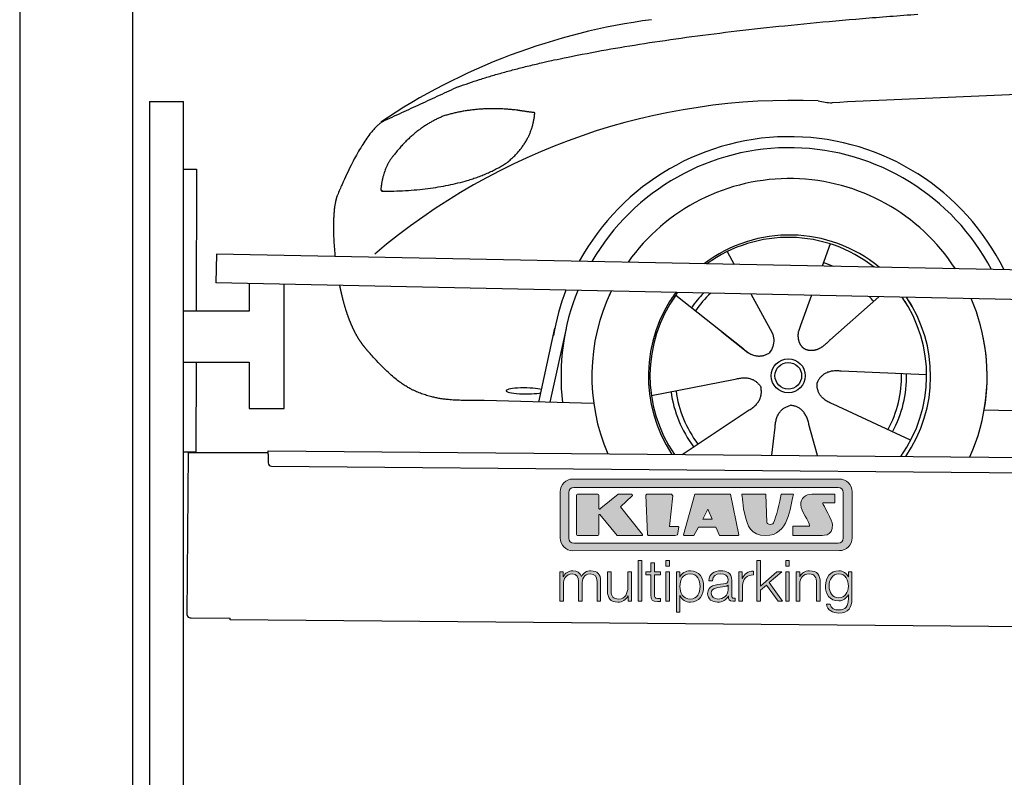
# Model space of a CAD drawing. Header units: millimetres. Extents: x -411 to 6777, y 0 to 6827.
# Tile 2 of 6: x 0 to 1744, y 4116 to 5457. Entities that reach past the tile are written whole.
import ezdxf

# ---------------------------------------------------------------- set-up
doc = ezdxf.new("R2010")
doc.units = ezdxf.units.MM
for name, color, linetype, lineweight in [('car', 10, 'Continuous', 25), ('Gebäude', 7, 'Continuous', 25), ('Logo', 7, 'Continuous', 25), ('Plattform', 7, 'Continuous', 25), ('Ständer hinten', 7, 'Continuous', 25)]:
    doc.layers.add(name, color=color, linetype=linetype, lineweight=lineweight)

# ---------------------------------------------------------------- blocks, each defined once
blk = doc.blocks.new('Car')
at = {"layer": 'car'}
for p, q in [((1206.5, 5057.6), (1219.3, 5035.1)), ((1388.7, 5072.9), (1374.8, 5033.4)), ((1116.2, 4979.5), (1235.8, 4886.6)), ((1248.9, 4982.9), (1287.4, 4914.6)), ((1356.6, 4981.6), (1337.6, 4927.7)), ((1475.7, 4980.2), (1389.6, 4902.7)), ((875.7, 4788.2), (902.9, 4919.1)), ((922.5, 4918.9), (895.2, 4787.9)), ((1337.6, 4927.7), (1333.9, 4917.3)), ((1198.4, 4915.7), (1244.9, 4879.5)), ((1561.7, 4842.7), (1410.4, 4847.7)), ((1074.6, 4801.5), (1223, 4831.8)), ((972.7, 4786.5), (778.4, 4789.9)), ((1534.5, 4726.5), (1396.7, 4789.2)), ((1664.3, 4781.7), (3713.3, 4747)), ((1130, 4697.7), (1246.2, 4776.5)), ((1288.7, 4697.8), (1294.4, 4747.4)), ((1370, 4697.8), (1354.2, 4752.5))]:
    blk.add_line(p, q, dxfattribs=at)
for radius in [30.1, 23.6]:
    blk.add_circle((1316.8, 4838.7), radius, dxfattribs=at)
for centre, radius, start, end in [((1225.8, 4355.6), 1122.3, 98.0395, 124.4377), ((1330.4, 4185.2), 1141.2, 88.2487, 130.916), ((1391.7, 5440.2), 117.4, 256.9855, 269.1884), ((1318.9, 4837.9), 424.2, 26.9197, 151.8432), ((1318.9, 4837.9), 404.6, 28.3768, 150.3862), ((1318.9, 4837.9), 350, 33.4585, 145.3045), ((1318.9, 4837.9), 250, 51.0494, 127.7135), ((1316.8, 4838.7), 245, 52.2371, 126.5259), ((1316.8, 4838.7), 209.6, 68.0621, 73.3995), ((1318.9, 4837.9), 424.2, 159.4632, 170.7471), ((1318.9, 4837.9), 404.6, 158.4572, 187.1619), ((1318.9, 4837.9), 350, 155.0104, 203.6179), ((1318.9, 4837.9), 350, 155.0104, 157.8717), ((1318.9, 4837.9), 250, 144.1237, 214.1037), ((1316.8, 4838.7), 245, 144.9266, 215.1376), ((1318.9, 4837.9), 250, 144.1237, 148.496), ((1316.8, 4838.7), 245, 143.5289, 148.0172), ((1316.8, 4838.7), 209.6, 136.2024, 145.3995), ((1316.8, 4838.7), 200.6, 133.7482, 145.5463), ((1316.8, 4838.7), 200.6, 41.6402, 44.9032), ((1316.8, 4838.7), 245, 30.7457, 35.1225), ((1316.8, 4838.7), 245, 324.9119, 35.1225), ((1318.9, 4837.9), 250, 30.267, 34.5277), ((1318.9, 4837.9), 250, 325.9458, 34.5277), ((1318.9, 4837.9), 350, 350.7505, 23.641), ((1318.9, 4837.9), 350, 336.4317, 11.924), ((1316.8, 4838.7), 200.6, 332.1152, 1.5463), ((1316.8, 4838.7), 209.6, 332.262, 1.3995), ((1316.8, 4838.7), 209.6, 188.262, 217.3995), ((1316.8, 4838.7), 200.6, 188.1152, 217.5463)]:
    blk.add_arc(centre, radius, start, end, dxfattribs=at)
blk.add_ellipse((851, 4807.6), major_axis=(33.6, 0), ratio=0.157274, start_param=0.513473, end_param=5.704241, dxfattribs=at)
for points, degree in [([(727.7, 5345), (963.5, 5433.8), (1540.1, 5481)], 2), ([(4698.7, 5437), (3822.1, 5457.3), (1390, 5322.9)], 2), ([(727.7, 5345), (594, 5281.9)], 1), ([(831, 5304.7), (763.3, 5311.8), (704.1, 5293.8)], 2), ([(863.6, 5300.4), (845.9, 5302.3), (831, 5304.7)], 2), ([(704.1, 5293.8), (652, 5272.6), (614.4, 5222.3)], 2), ([(814.7, 5211.1), (860.4, 5248.5), (863.6, 5300.4)], 2), ([(594, 5281.9), (559.6, 5258.8), (515.5, 5151.3)], 2), ([(614.4, 5222.3), (596.3, 5202.3), (592, 5161)], 2), ([(593.3, 5158.7), (738, 5160.6), (814.7, 5211.1)], 2), ([(592, 5161), (595.3, 5160.8), (593.3, 5158.7)], 2), ([(515.5, 5151.3), (509.2, 5135.4), (507.4, 5106.9), (508.7, 5074.5), (512.4, 5042.7)], 4), ([(1235.8, 4886.6), (1259.3, 4864.9), (1282.5, 4878.4)], 2), ([(1410.4, 4847.7), (1378.6, 4851.4), (1367.8, 4826.8)], 2), ([(1223, 4831.8), (1253.6, 4840.8), (1268.4, 4818.4)], 2), ([(1246.2, 4776.5), (1274.1, 4792.1), (1268.4, 4818.4)], 2), ([(1396.7, 4789.2), (1366.6, 4800), (1367.8, 4826.8)], 2), ([(1294.4, 4747.4), (1295.3, 4779.4), (1321.2, 4786.5)], 2), ([(1354.2, 4752.5), (1347.9, 4783.8), (1321.2, 4786.5)], 2)]:
    blk.add_open_spline(points, degree=degree, dxfattribs=at)
for points, degree, knots in [([(520.7, 4991.4), (521.6, 4987.2), (522.5, 4983), (523.5, 4978.9), (524.5, 4974.8), (528.1, 4960), (532.2, 4946.4), (536.7, 4934), (541.7, 4922.7)], 4, [0.4914944, 0.4914944, 0.4914944, 0.4914944, 0.4914944, 0.5422469, 0.5422469, 0.5422469, 0.5422469, 0.728655, 0.728655, 0.728655, 0.728655, 0.728655]), ([(541.4, 4923.4), (542.8, 4920.2), (544.2, 4917.1), (545.6, 4914.1), (547.1, 4911.3), (552.8, 4900.2), (558.9, 4890.9), (565.2, 4883), (571.8, 4875.6)], 4, [0.7288005, 0.7288005, 0.7288005, 0.7288005, 0.7288005, 0.7843928, 0.7843928, 0.7843928, 0.7843928, 1, 1, 1, 1, 1]), ([(1333.9, 4917.3), (1333.3, 4914.2), (1333.1, 4911.1), (1333.2, 4908.2), (1333.6, 4905.4), (1334.4, 4899.7), (1336.4, 4894.3), (1340, 4889.8), (1345, 4886.8)], 4, [0.3191838, 0.3191838, 0.3191838, 0.3191838, 0.3191838, 0.5438253, 0.5438253, 0.5438253, 0.5438253, 1, 1, 1, 1, 1]), ([(1287.4, 4914.6), (1289.1, 4910.5), (1290.1, 4906.6), (1290.4, 4902.7), (1291.1, 4894.1), (1288.5, 4886), (1282.5, 4878.4)], 3, [0.2167758, 0.2167758, 0.2167758, 0.2167758, 0.4600873, 0.4600873, 0.4600873, 1, 1, 1, 1]), ([(1389.6, 4902.7), (1389.6, 4902.7), (1389.6, 4902.7), (1389.6, 4902.7), (1389.6, 4902.7), (1380.6, 4892.8), (1370, 4882.8), (1355.8, 4880.3), (1345, 4886.8)], 4, [-0.000003, -0.000003, -0.000003, -0.000003, -0.000003, 0, 0, 0, 0, 1, 1, 1, 1, 1]), ([(778.4, 4789.9), (753.8, 4790.4), (698.1, 4786.3), (662, 4799.9), (618.1, 4824.6), (571.8, 4875.6)], 4, [0, 0, 0, 0, 0, 0.597866, 1, 1, 1, 1, 1])]:
    blk.add_open_spline(points, degree=degree, knots=knots, dxfattribs=at)
blk = doc.blocks.new('KLAUS')
at = {"layer": 'Logo'}
h = blk.add_hatch(color=8, dxfattribs=at)
h.dxf.hatch_style = 2
edge = h.paths.add_edge_path()
edge.add_spline(control_points=[(3.6, 29.09), (2.88, 29.09), (2.3, 28.51), (2.3, 27.8), (2.3, 27.8), (2.3, 16.11), (2.3, 16.11), (2.3, 15.39), (2.88, 14.81), (3.6, 14.81), (3.6, 14.81), (71.16, 14.81), (71.16, 14.81), (71.88, 14.81), (72.46, 15.39), (72.46, 16.11), (72.46, 16.11), (72.46, 27.8), (72.46, 27.8), (72.46, 28.51), (71.88, 29.09), (71.16, 29.09), (71.16, 29.09), (3.6, 29.09), (3.6, 29.09), (3.6, 29.09), (3.6, 29.09), (3.6, 29.09)], knot_values=[0, 0, 0, 0, 1, 1, 1, 2, 2, 2, 3, 3, 3, 4, 4, 4, 5, 5, 5, 6, 6, 6, 7, 7, 7, 8, 8, 8, 9, 9, 9, 9], degree=3, periodic=0)
edge = h.paths.add_edge_path()
edge.add_spline(control_points=[(3.35, 31.23), (3.35, 31.23), (71.47, 31.23), (71.47, 31.23), (73.26, 31.23), (74.71, 29.77), (74.71, 27.99), (74.71, 27.99), (74.71, 16.17), (74.71, 16.17), (74.71, 14.38), (73.26, 12.93), (71.47, 12.93), (71.47, 12.93), (3.35, 12.93), (3.35, 12.93), (1.56, 12.93), (0.11, 14.38), (0.11, 16.17), (0.11, 16.17), (0.11, 27.99), (0.11, 27.99), (0.11, 29.77), (1.56, 31.23), (3.35, 31.23), (3.35, 31.23), (3.35, 31.23), (3.35, 31.23)], knot_values=[0, 0, 0, 0, 1, 1, 1, 2, 2, 2, 3, 3, 3, 4, 4, 4, 5, 5, 5, 6, 6, 6, 7, 7, 7, 8, 8, 8, 9, 9, 9, 9], degree=3, periodic=0)
h = blk.add_hatch(color=8, dxfattribs=at)
h.dxf.hatch_style = 2
edge = h.paths.add_edge_path()
edge.add_spline(control_points=[(4.5, 27.33), (4.5, 27.33), (9.7, 27.33), (9.7, 27.33), (9.84, 27.33), (9.96, 27.22), (9.96, 27.08), (9.96, 27.08), (9.96, 23.69), (9.96, 23.69), (9.96, 23.69), (9.94, 23.64), (10.04, 23.59), (10.14, 23.53), (10.2, 23.57), (10.2, 23.57), (10.2, 23.57), (10.51, 23.75), (10.51, 23.75), (10.51, 23.75), (14.94, 27.33), (14.94, 27.33), (14.94, 27.33), (18.41, 27.33), (18.41, 27.33), (18.41, 27.33), (18.49, 27.33), (18.56, 27.2), (18.65, 27.04), (18.53, 26.91), (18.53, 26.91), (18.53, 26.91), (15.49, 24.11), (15.49, 24.11), (15.49, 24.11), (21.14, 17.06), (21.14, 17.06), (21.14, 17.06), (21.13, 16.91), (21.13, 16.91), (21.08, 16.84), (20.99, 16.82), (20.99, 16.82), (20.99, 16.82), (14.7, 16.82), (14.7, 16.82), (14.7, 16.82), (10.26, 22.17), (10.26, 22.17), (10.26, 22.17), (10.19, 22.24), (10.08, 22.21), (9.97, 22.18), (9.96, 22.11), (9.96, 22.11), (9.96, 22.11), (9.96, 17.08), (9.96, 17.08), (9.96, 16.94), (9.84, 16.82), (9.7, 16.82), (9.7, 16.82), (4.5, 16.82), (4.5, 16.82), (4.36, 16.82), (4.25, 16.94), (4.25, 17.08), (4.25, 17.08), (4.25, 27.08), (4.25, 27.08), (4.25, 27.22), (4.36, 27.33), (4.5, 27.33), (4.5, 27.33), (4.5, 27.33), (4.5, 27.33)], knot_values=[0, 0, 0, 0, 1, 1, 1, 2, 2, 2, 3, 3, 3, 4, 4, 4, 5, 5, 5, 6, 6, 6, 7, 7, 7, 8, 8, 8, 9, 9, 9, 10, 10, 10, 11, 11, 11, 12, 12, 12, 13, 13, 13, 14, 14, 14, 15, 15, 15, 16, 16, 16, 17, 17, 17, 18, 18, 18, 19, 19, 19, 20, 20, 20, 21, 21, 21, 22, 22, 22, 23, 23, 23, 24, 24, 24, 25, 25, 25, 25], degree=3, periodic=0)
h = blk.add_hatch(color=8, dxfattribs=at)
h.dxf.hatch_style = 2
h.paths.add_polyline_path([(22.42, 17.06), (21.97, 27.15), (22.24, 27.33), (28.55, 27.33), (28.86, 26.97), (28.01, 19.08), (30.26, 19.07), (30.44, 18.95), (30.08, 16.95), (29.49, 16.82), (22.6, 16.82)])
h = blk.add_hatch(color=8, dxfattribs=at)
h.paths.add_polyline_path([(36.52, 21.01), (38.93, 21.01), (37.87, 23.57)])
h.paths.add_polyline_path([(34.52, 27.33), (43.65, 27.33), (45.76, 16.94), (45.57, 16.82), (40.83, 16.82), (39.89, 18.95), (35.42, 18.95), (34.27, 16.82), (31.78, 16.82), (31.66, 17)])
h = blk.add_hatch(color=8, dxfattribs=at)
h.dxf.hatch_style = 2
edge = h.paths.add_edge_path()
edge.add_spline(control_points=[(52.69, 27.32), (52.69, 27.32), (52.88, 20.14), (52.88, 20.14), (53.01, 19.89), (53.2, 19.77), (53.43, 19.71), (53.91, 19.59), (54.43, 19.57), (54.64, 20.03), (55.23, 21.34), (56.27, 25.45), (56.6, 27.33), (56.6, 27.33), (59.77, 27.33), (59.77, 27.33), (58.77, 23.9), (58.56, 16.82), (52.63, 16.76), (48.72, 16.72), (48.01, 19.35), (47.27, 22.24), (46.89, 23.68), (46.54, 27.33), (46.54, 27.33), (46.54, 27.33), (52.69, 27.32), (52.69, 27.32), (52.69, 27.32), (52.69, 27.32), (52.69, 27.32)], knot_values=[0, 0, 0, 0, 1, 1, 1, 2, 2, 2, 3, 3, 3, 4, 4, 4, 5, 5, 5, 6, 6, 6, 7, 7, 7, 8, 8, 8, 9, 9, 9, 10, 10, 10, 10], degree=3, periodic=0)
h = blk.add_hatch(color=8, dxfattribs=at)
h.dxf.hatch_style = 2
edge = h.paths.add_edge_path()
edge.add_spline(control_points=[(64.46, 27.33), (64.46, 27.33), (70.31, 27.33), (70.31, 27.33), (70.31, 26.52), (70.31, 26.02), (70.31, 25.12), (70.31, 25.12), (67.3, 25.12), (67.3, 25.12), (67.24, 25.04), (67.25, 25.11), (67.25, 24.91), (67.25, 24.88), (69.73, 20.38), (69.73, 19.57), (69.73, 16.4), (67.22, 16.81), (65.9, 16.82), (65.9, 16.82), (59.59, 16.82), (59.59, 16.82), (59.59, 17.76), (59.59, 18.23), (59.59, 19.14), (59.59, 19.14), (63.75, 19.14), (63.75, 19.14), (63.82, 19.22), (63.81, 19.11), (63.81, 19.31), (63.81, 20.32), (61.58, 23.06), (61.58, 24.63), (61.58, 26.33), (62.83, 27.34), (64.46, 27.33), (64.46, 27.33), (64.46, 27.33), (64.46, 27.33)], knot_values=[0, 0, 0, 0, 1, 1, 1, 2, 2, 2, 3, 3, 3, 4, 4, 4, 5, 5, 5, 6, 6, 6, 7, 7, 7, 8, 8, 8, 9, 9, 9, 10, 10, 10, 11, 11, 11, 12, 12, 12, 13, 13, 13, 13], degree=3, periodic=0)
h = blk.add_hatch(color=30, dxfattribs=at)
h.dxf.hatch_style = 2
h.paths.add_polyline_path([(20.07, 0), (20.99, 0), (20.99, 10.45), (20.07, 10.45)])
h = blk.add_hatch(color=30, dxfattribs=at)
h.paths.add_polyline_path([(27.1, 0), (28.03, 0), (28.03, 7.55), (27.1, 7.55)])
h.paths.add_polyline_path([(27.1, 8.98), (28.03, 8.98), (28.03, 10.45), (27.1, 10.45)])
h = blk.add_hatch(color=30, dxfattribs=at)
h.dxf.hatch_style = 2
h.paths.add_polyline_path([(50.4, 0), (51.32, 0), (51.32, 2.87), (52.82, 4.11), (55.8, 0), (56.96, 0), (53.52, 4.76), (56.74, 7.55), (55.51, 7.55), (51.32, 3.89), (51.32, 10.45), (50.4, 10.45)])
h = blk.add_hatch(color=30, dxfattribs=at)
h.paths.add_polyline_path([(57.74, 0), (58.66, 0), (58.66, 7.55), (57.74, 7.55)])
h.paths.add_polyline_path([(57.74, 8.98), (58.66, 8.98), (58.66, 10.45), (57.74, 10.45)])
h = blk.add_hatch(color=30, dxfattribs=at)
h.dxf.hatch_style = 2
edge = h.paths.add_edge_path()
edge.add_spline(control_points=[(0, 0), (0, 0), (0.92, 0), (0.92, 0), (0.92, 0), (0.92, 4.22), (0.92, 4.22), (0.94, 5.8), (1.58, 7), (3.18, 7), (4.35, 7), (4.77, 6.15), (4.76, 5.12), (4.76, 5.12), (4.76, 0), (4.76, 0), (4.76, 0), (5.68, 0), (5.68, 0), (5.68, 0), (5.68, 4.27), (5.68, 4.27), (5.68, 5.68), (6.14, 7), (7.73, 7), (9.05, 7), (9.52, 6.32), (9.52, 5.08), (9.52, 5.08), (9.52, 0), (9.52, 0), (9.52, 0), (10.44, 0), (10.44, 0), (10.44, 0), (10.44, 5.12), (10.44, 5.12), (10.44, 6.91), (9.59, 7.77), (7.94, 7.77), (6.94, 7.77), (5.99, 7.29), (5.54, 6.3), (5.26, 7.29), (4.36, 7.77), (3.37, 7.77), (2.17, 7.77), (1.38, 7.19), (0.89, 6.28), (0.89, 6.28), (0.85, 6.28), (0.85, 6.28), (0.85, 6.28), (0.85, 7.55), (0.85, 7.55), (0.85, 7.55), (0, 7.55), (0, 7.55), (0, 7.55), (0, 0), (0, 0), (0, 0), (0, 0), (0, 0)], knot_values=[0, 0, 0, 0, 1, 1, 1, 2, 2, 2, 3, 3, 3, 4, 4, 4, 5, 5, 5, 6, 6, 6, 7, 7, 7, 8, 8, 8, 9, 9, 9, 10, 10, 10, 11, 11, 11, 12, 12, 12, 13, 13, 13, 14, 14, 14, 15, 15, 15, 16, 16, 16, 17, 17, 17, 18, 18, 18, 19, 19, 19, 20, 20, 20, 21, 21, 21, 21], degree=3, periodic=0)
h = blk.add_hatch(color=30, dxfattribs=at)
h.dxf.hatch_style = 2
edge = h.paths.add_edge_path()
edge.add_spline(control_points=[(18.31, 7.55), (18.31, 7.55), (17.39, 7.55), (17.39, 7.55), (17.39, 7.55), (17.39, 3.59), (17.39, 3.59), (17.39, 2.05), (16.7, 0.56), (15.12, 0.56), (13.66, 0.56), (13.15, 1.27), (13.1, 2.64), (13.1, 2.64), (13.1, 7.55), (13.1, 7.55), (13.1, 7.55), (12.18, 7.55), (12.18, 7.55), (12.18, 7.55), (12.18, 2.65), (12.18, 2.65), (12.18, 0.89), (12.93, -0.22), (14.83, -0.22), (15.96, -0.22), (16.95, 0.35), (17.44, 1.36), (17.44, 1.36), (17.47, 1.36), (17.47, 1.36), (17.47, 1.36), (17.47, 0), (17.47, 0), (17.47, 0), (18.31, 0), (18.31, 0), (18.31, 0), (18.31, 7.55), (18.31, 7.55), (18.31, 7.55), (18.31, 7.55), (18.31, 7.55)], knot_values=[0, 0, 0, 0, 1, 1, 1, 2, 2, 2, 3, 3, 3, 4, 4, 4, 5, 5, 5, 6, 6, 6, 7, 7, 7, 8, 8, 8, 9, 9, 9, 10, 10, 10, 11, 11, 11, 12, 12, 12, 13, 13, 13, 14, 14, 14, 14], degree=3, periodic=0)
h = blk.add_hatch(color=30, dxfattribs=at)
h.dxf.hatch_style = 2
edge = h.paths.add_edge_path()
edge.add_spline(control_points=[(24.22, 9.82), (24.22, 9.82), (23.3, 9.82), (23.3, 9.82), (23.3, 9.82), (23.3, 7.55), (23.3, 7.55), (23.3, 7.55), (21.98, 7.55), (21.98, 7.55), (21.98, 7.55), (21.98, 6.78), (21.98, 6.78), (21.98, 6.78), (23.3, 6.78), (23.3, 6.78), (23.3, 6.78), (23.3, 1.61), (23.3, 1.61), (23.28, 0.32), (23.71, -0.09), (24.94, -0.09), (25.22, -0.09), (25.48, -0.06), (25.76, -0.06), (25.76, -0.06), (25.76, 0.73), (25.76, 0.73), (25.5, 0.7), (25.23, 0.69), (24.97, 0.69), (24.31, 0.73), (24.22, 1.08), (24.22, 1.68), (24.22, 1.68), (24.22, 6.78), (24.22, 6.78), (24.22, 6.78), (25.76, 6.78), (25.76, 6.78), (25.76, 6.78), (25.76, 7.55), (25.76, 7.55), (25.76, 7.55), (24.22, 7.55), (24.22, 7.55), (24.22, 7.55), (24.22, 9.82), (24.22, 9.82), (24.22, 9.82), (24.22, 9.82), (24.22, 9.82)], knot_values=[0, 0, 0, 0, 1, 1, 1, 2, 2, 2, 3, 3, 3, 4, 4, 4, 5, 5, 5, 6, 6, 6, 7, 7, 7, 8, 8, 8, 9, 9, 9, 10, 10, 10, 11, 11, 11, 12, 12, 12, 13, 13, 13, 14, 14, 14, 15, 15, 15, 16, 16, 16, 17, 17, 17, 17], degree=3, periodic=0)
h = blk.add_hatch(color=30, dxfattribs=at)
edge = h.paths.add_edge_path()
edge.add_spline(control_points=[(35.84, 3.78), (35.84, 2.21), (35.12, 0.56), (33.37, 0.56), (31.4, 0.56), (30.72, 2.21), (30.72, 3.78), (30.72, 5.49), (31.33, 7), (33.37, 7), (35.12, 7), (35.84, 5.34), (35.84, 3.78), (35.84, 3.78), (35.84, 3.78), (35.84, 3.78)], knot_values=[0, 0, 0, 0, 1, 1, 1, 2, 2, 2, 3, 3, 3, 4, 4, 4, 5, 5, 5, 5], degree=3, periodic=0)
edge = h.paths.add_edge_path()
edge.add_spline(control_points=[(29.79, -2.8), (29.79, -2.8), (30.72, -2.8), (30.72, -2.8), (30.72, -2.8), (30.72, 1.43), (30.72, 1.43), (30.72, 1.43), (30.74, 1.43), (30.74, 1.43), (31.14, 0.35), (32.24, -0.22), (33.37, -0.22), (35.66, -0.22), (36.76, 1.64), (36.76, 3.78), (36.76, 5.91), (35.66, 7.77), (33.37, 7.77), (32.15, 7.77), (31.1, 7.14), (30.67, 6.12), (30.67, 6.12), (30.64, 6.12), (30.64, 6.12), (30.64, 6.12), (30.64, 7.55), (30.64, 7.55), (30.64, 7.55), (29.79, 7.55), (29.79, 7.55), (29.79, 7.55), (29.79, -2.8), (29.79, -2.8), (29.79, -2.8), (29.79, -2.8), (29.79, -2.8)], knot_values=[0, 0, 0, 0, 1, 1, 1, 2, 2, 2, 3, 3, 3, 4, 4, 4, 5, 5, 5, 6, 6, 6, 7, 7, 7, 8, 8, 8, 9, 9, 9, 10, 10, 10, 11, 11, 11, 12, 12, 12, 12], degree=3, periodic=0)
h = blk.add_hatch(color=30, dxfattribs=at)
edge = h.paths.add_edge_path()
edge.add_spline(control_points=[(43.03, 2.93), (43.04, 1.45), (41.8, 0.56), (40.39, 0.56), (39.53, 0.56), (38.71, 1.13), (38.71, 2.05), (38.71, 3.53), (40.66, 3.51), (42.22, 3.79), (42.47, 3.84), (42.88, 3.91), (43, 4.13), (43, 4.13), (43.03, 4.13), (43.03, 4.13), (43.03, 4.13), (43.03, 2.93), (43.03, 2.93), (43.03, 2.93), (43.03, 2.93), (43.03, 2.93)], knot_values=[0, 0, 0, 0, 1, 1, 1, 2, 2, 2, 3, 3, 3, 4, 4, 4, 5, 5, 5, 6, 6, 6, 7, 7, 7, 7], degree=3, periodic=0)
edge = h.paths.add_edge_path()
edge.add_spline(control_points=[(39.03, 5.24), (39.06, 6.47), (39.91, 7), (41.05, 7), (42.14, 7), (43.03, 6.69), (43.03, 5.45), (43.03, 4.61), (42.6, 4.51), (41.84, 4.42), (39.85, 4.19), (37.79, 4.11), (37.79, 1.99), (37.79, 0.47), (38.93, -0.22), (40.32, -0.22), (41.77, -0.22), (42.43, 0.34), (43.07, 1.32), (43.07, 1.32), (43.1, 1.32), (43.1, 1.32), (43.1, 0.53), (43.25, 0), (44.19, 0), (44.43, 0), (44.58, 0.01), (44.79, 0.06), (44.79, 0.06), (44.79, 0.83), (44.79, 0.83), (44.71, 0.81), (44.6, 0.78), (44.49, 0.78), (44.13, 0.78), (43.95, 0.98), (43.95, 1.33), (43.95, 1.33), (43.95, 5.34), (43.95, 5.34), (43.95, 7.36), (42.5, 7.77), (41.17, 7.77), (39.44, 7.77), (38.2, 7.01), (38.11, 5.24), (38.11, 5.24), (39.03, 5.24), (39.03, 5.24), (39.03, 5.24), (39.03, 5.24), (39.03, 5.24)], knot_values=[0, 0, 0, 0, 1, 1, 1, 2, 2, 2, 3, 3, 3, 4, 4, 4, 5, 5, 5, 6, 6, 6, 7, 7, 7, 8, 8, 8, 9, 9, 9, 10, 10, 10, 11, 11, 11, 12, 12, 12, 13, 13, 13, 14, 14, 14, 15, 15, 15, 16, 16, 16, 17, 17, 17, 17], degree=3, periodic=0)
h = blk.add_hatch(color=30, dxfattribs=at)
h.dxf.hatch_style = 2
edge = h.paths.add_edge_path()
edge.add_spline(control_points=[(45.79, 0), (45.79, 0), (46.71, 0), (46.71, 0), (46.71, 0), (46.71, 4.03), (46.71, 4.03), (46.71, 5.59), (47.85, 6.82), (49.52, 6.73), (49.52, 6.73), (49.52, 7.66), (49.52, 7.66), (48.16, 7.72), (47.14, 7), (46.67, 5.78), (46.67, 5.78), (46.64, 5.78), (46.64, 5.78), (46.64, 5.78), (46.64, 7.55), (46.64, 7.55), (46.64, 7.55), (45.79, 7.55), (45.79, 7.55), (45.79, 7.55), (45.79, 0), (45.79, 0), (45.79, 0), (45.79, 0), (45.79, 0)], knot_values=[0, 0, 0, 0, 1, 1, 1, 2, 2, 2, 3, 3, 3, 4, 4, 4, 5, 5, 5, 6, 6, 6, 7, 7, 7, 8, 8, 8, 9, 9, 9, 10, 10, 10, 10], degree=3, periodic=0)
h = blk.add_hatch(color=30, dxfattribs=at)
h.dxf.hatch_style = 2
edge = h.paths.add_edge_path()
edge.add_spline(control_points=[(60.41, 0), (60.41, 0), (61.33, 0), (61.33, 0), (61.33, 0), (61.33, 4.41), (61.33, 4.41), (61.36, 5.89), (62.24, 7), (63.7, 7), (65.2, 7), (65.62, 6.02), (65.62, 4.71), (65.62, 4.71), (65.62, 0), (65.62, 0), (65.62, 0), (66.54, 0), (66.54, 0), (66.54, 0), (66.54, 4.86), (66.54, 4.86), (66.54, 6.66), (65.9, 7.77), (63.78, 7.77), (62.71, 7.77), (61.7, 7.16), (61.36, 6.25), (61.36, 6.25), (61.33, 6.25), (61.33, 6.25), (61.33, 6.25), (61.33, 7.55), (61.33, 7.55), (61.33, 7.55), (60.41, 7.55), (60.41, 7.55), (60.41, 7.55), (60.41, 0), (60.41, 0), (60.41, 0), (60.41, 0), (60.41, 0)], knot_values=[0, 0, 0, 0, 1, 1, 1, 2, 2, 2, 3, 3, 3, 4, 4, 4, 5, 5, 5, 6, 6, 6, 7, 7, 7, 8, 8, 8, 9, 9, 9, 10, 10, 10, 11, 11, 11, 12, 12, 12, 13, 13, 13, 14, 14, 14, 14], degree=3, periodic=0)
h = blk.add_hatch(color=30, dxfattribs=at)
edge = h.paths.add_edge_path()
edge.add_spline(control_points=[(71.32, 0.86), (69.62, 0.86), (68.83, 2.34), (68.83, 3.86), (68.83, 5.43), (69.56, 7), (71.32, 7), (73.06, 7), (73.75, 5.34), (73.75, 3.86), (73.75, 2.33), (72.91, 0.86), (71.32, 0.86), (71.32, 0.86), (71.32, 0.86), (71.32, 0.86)], knot_values=[0, 0, 0, 0, 1, 1, 1, 2, 2, 2, 3, 3, 3, 4, 4, 4, 5, 5, 5, 5], degree=3, periodic=0)
edge = h.paths.add_edge_path()
edge.add_spline(control_points=[(74.67, 7.55), (74.67, 7.55), (73.75, 7.55), (73.75, 7.55), (73.75, 7.55), (73.75, 6.25), (73.75, 6.25), (73.75, 6.25), (73.72, 6.25), (73.72, 6.25), (73.35, 7.09), (72.41, 7.77), (71.32, 7.77), (69.13, 7.77), (67.9, 6.05), (67.9, 3.97), (67.9, 1.82), (68.9, 0.09), (71.32, 0.09), (72.4, 0.09), (73.29, 0.72), (73.72, 1.64), (73.72, 1.64), (73.75, 1.64), (73.75, 1.64), (73.75, 1.64), (73.75, 0.61), (73.75, 0.61), (73.75, -1.23), (73.01, -2.24), (71.32, -2.24), (70.29, -2.24), (69.31, -1.85), (69.1, -0.73), (69.1, -0.73), (68.18, -0.73), (68.18, -0.73), (68.31, -2.34), (69.81, -3.02), (71.32, -3.02), (73.79, -3.02), (74.65, -1.64), (74.67, 0.61), (74.67, 0.61), (74.67, 7.55), (74.67, 7.55), (74.67, 7.55), (74.67, 7.55), (74.67, 7.55)], knot_values=[0, 0, 0, 0, 1, 1, 1, 2, 2, 2, 3, 3, 3, 4, 4, 4, 5, 5, 5, 6, 6, 6, 7, 7, 7, 8, 8, 8, 9, 9, 9, 10, 10, 10, 11, 11, 11, 12, 12, 12, 13, 13, 13, 14, 14, 14, 15, 15, 15, 16, 16, 16, 16], degree=3, periodic=0)
at = {"layer": 'Logo', "lineweight": 0}
for points in [[(22.42, 17.06), (21.97, 27.15), (22.24, 27.33), (28.55, 27.33), (28.86, 26.97), (28.01, 19.08), (30.26, 19.07), (30.44, 18.95), (30.08, 16.95), (29.49, 16.82), (22.6, 16.82), (22.42, 17.06), (22.42, 17.06)], [(34.52, 27.33), (43.65, 27.33), (45.76, 16.94), (45.57, 16.82), (40.83, 16.82), (39.89, 18.95), (35.42, 18.95), (34.27, 16.82), (31.78, 16.82), (31.66, 17), (34.52, 27.33), (34.52, 27.33)], [(36.52, 21.01), (38.93, 21.01), (37.87, 23.57), (36.52, 21.01), (36.52, 21.01)], [(20.07, 0), (20.99, 0), (20.99, 10.45), (20.07, 10.45), (20.07, 0), (20.07, 0)], [(27.1, 8.98), (28.03, 8.98), (28.03, 10.45), (27.1, 10.45), (27.1, 8.98), (27.1, 8.98)], [(50.4, 0), (51.32, 0), (51.32, 2.87), (52.82, 4.11), (55.8, 0), (56.96, 0), (53.52, 4.76), (56.74, 7.55), (55.51, 7.55), (51.32, 3.89), (51.32, 10.45), (50.4, 10.45), (50.4, 0), (50.4, 0)], [(57.74, 8.98), (58.66, 8.98), (58.66, 10.45), (57.74, 10.45), (57.74, 8.98), (57.74, 8.98)], [(27.1, 0), (28.03, 0), (28.03, 7.55), (27.1, 7.55), (27.1, 0), (27.1, 0)], [(57.74, 0), (58.66, 0), (58.66, 7.55), (57.74, 7.55), (57.74, 0), (57.74, 0)]]:
    blk.add_lwpolyline(points, dxfattribs=at)
for points, knots in [([(3.35, 31.23), (3.35, 31.23), (71.47, 31.23), (71.47, 31.23), (73.26, 31.23), (74.71, 29.77), (74.71, 27.99), (74.71, 27.99), (74.71, 16.17), (74.71, 16.17), (74.71, 14.38), (73.26, 12.93), (71.47, 12.93), (71.47, 12.93), (3.35, 12.93), (3.35, 12.93), (1.56, 12.93), (0.11, 14.38), (0.11, 16.17), (0.11, 16.17), (0.11, 27.99), (0.11, 27.99), (0.11, 29.77), (1.56, 31.23), (3.35, 31.23), (3.35, 31.23), (3.35, 31.23), (3.35, 31.23)], [0, 0, 0, 0, 1, 1, 1, 2, 2, 2, 3, 3, 3, 4, 4, 4, 5, 5, 5, 6, 6, 6, 7, 7, 7, 8, 8, 8, 9, 9, 9, 9]), ([(3.6, 29.09), (2.88, 29.09), (2.3, 28.51), (2.3, 27.8), (2.3, 27.8), (2.3, 16.11), (2.3, 16.11), (2.3, 15.39), (2.88, 14.81), (3.6, 14.81), (3.6, 14.81), (71.16, 14.81), (71.16, 14.81), (71.88, 14.81), (72.46, 15.39), (72.46, 16.11), (72.46, 16.11), (72.46, 27.8), (72.46, 27.8), (72.46, 28.51), (71.88, 29.09), (71.16, 29.09), (71.16, 29.09), (3.6, 29.09), (3.6, 29.09), (3.6, 29.09), (3.6, 29.09), (3.6, 29.09)], [0, 0, 0, 0, 1, 1, 1, 2, 2, 2, 3, 3, 3, 4, 4, 4, 5, 5, 5, 6, 6, 6, 7, 7, 7, 8, 8, 8, 9, 9, 9, 9]), ([(4.5, 27.33), (4.5, 27.33), (9.7, 27.33), (9.7, 27.33), (9.84, 27.33), (9.96, 27.22), (9.96, 27.08), (9.96, 27.08), (9.96, 23.69), (9.96, 23.69), (9.96, 23.69), (9.94, 23.64), (10.04, 23.59), (10.14, 23.53), (10.2, 23.57), (10.2, 23.57), (10.2, 23.57), (10.51, 23.75), (10.51, 23.75), (10.51, 23.75), (14.94, 27.33), (14.94, 27.33), (14.94, 27.33), (18.41, 27.33), (18.41, 27.33), (18.41, 27.33), (18.49, 27.33), (18.56, 27.2), (18.65, 27.04), (18.53, 26.91), (18.53, 26.91), (18.53, 26.91), (15.49, 24.11), (15.49, 24.11), (15.49, 24.11), (21.14, 17.06), (21.14, 17.06), (21.14, 17.06), (21.13, 16.91), (21.13, 16.91), (21.08, 16.84), (20.99, 16.82), (20.99, 16.82), (20.99, 16.82), (14.7, 16.82), (14.7, 16.82), (14.7, 16.82), (10.26, 22.17), (10.26, 22.17), (10.26, 22.17), (10.19, 22.24), (10.08, 22.21), (9.97, 22.18), (9.96, 22.11), (9.96, 22.11), (9.96, 22.11), (9.96, 17.08), (9.96, 17.08), (9.96, 16.94), (9.84, 16.82), (9.7, 16.82), (9.7, 16.82), (4.5, 16.82), (4.5, 16.82), (4.36, 16.82), (4.25, 16.94), (4.25, 17.08), (4.25, 17.08), (4.25, 27.08), (4.25, 27.08), (4.25, 27.22), (4.36, 27.33), (4.5, 27.33), (4.5, 27.33), (4.5, 27.33), (4.5, 27.33)], [0, 0, 0, 0, 1, 1, 1, 2, 2, 2, 3, 3, 3, 4, 4, 4, 5, 5, 5, 6, 6, 6, 7, 7, 7, 8, 8, 8, 9, 9, 9, 10, 10, 10, 11, 11, 11, 12, 12, 12, 13, 13, 13, 14, 14, 14, 15, 15, 15, 16, 16, 16, 17, 17, 17, 18, 18, 18, 19, 19, 19, 20, 20, 20, 21, 21, 21, 22, 22, 22, 23, 23, 23, 24, 24, 24, 25, 25, 25, 25]), ([(52.69, 27.32), (52.69, 27.32), (52.88, 20.14), (52.88, 20.14), (53.01, 19.89), (53.2, 19.77), (53.43, 19.71), (53.91, 19.59), (54.43, 19.57), (54.64, 20.03), (55.23, 21.34), (56.27, 25.45), (56.6, 27.33), (56.6, 27.33), (59.77, 27.33), (59.77, 27.33), (58.77, 23.9), (58.56, 16.82), (52.63, 16.76), (48.72, 16.72), (48.01, 19.35), (47.27, 22.24), (46.89, 23.68), (46.54, 27.33), (46.54, 27.33), (46.54, 27.33), (52.69, 27.32), (52.69, 27.32), (52.69, 27.32), (52.69, 27.32), (52.69, 27.32)], [0, 0, 0, 0, 1, 1, 1, 2, 2, 2, 3, 3, 3, 4, 4, 4, 5, 5, 5, 6, 6, 6, 7, 7, 7, 8, 8, 8, 9, 9, 9, 10, 10, 10, 10]), ([(64.46, 27.33), (64.46, 27.33), (70.31, 27.33), (70.31, 27.33), (70.31, 26.52), (70.31, 26.02), (70.31, 25.12), (70.31, 25.12), (67.3, 25.12), (67.3, 25.12), (67.24, 25.04), (67.25, 25.11), (67.25, 24.91), (67.25, 24.88), (69.73, 20.38), (69.73, 19.57), (69.73, 16.4), (67.22, 16.81), (65.9, 16.82), (65.9, 16.82), (59.59, 16.82), (59.59, 16.82), (59.59, 17.76), (59.59, 18.23), (59.59, 19.14), (59.59, 19.14), (63.75, 19.14), (63.75, 19.14), (63.82, 19.22), (63.81, 19.11), (63.81, 19.31), (63.81, 20.32), (61.58, 23.06), (61.58, 24.63), (61.58, 26.33), (62.83, 27.34), (64.46, 27.33), (64.46, 27.33), (64.46, 27.33), (64.46, 27.33)], [0, 0, 0, 0, 1, 1, 1, 2, 2, 2, 3, 3, 3, 4, 4, 4, 5, 5, 5, 6, 6, 6, 7, 7, 7, 8, 8, 8, 9, 9, 9, 10, 10, 10, 11, 11, 11, 12, 12, 12, 13, 13, 13, 13]), ([(0, 0), (0, 0), (0.92, 0), (0.92, 0), (0.92, 0), (0.92, 4.22), (0.92, 4.22), (0.94, 5.8), (1.58, 7), (3.18, 7), (4.35, 7), (4.77, 6.15), (4.76, 5.12), (4.76, 5.12), (4.76, 0), (4.76, 0), (4.76, 0), (5.68, 0), (5.68, 0), (5.68, 0), (5.68, 4.27), (5.68, 4.27), (5.68, 5.68), (6.14, 7), (7.73, 7), (9.05, 7), (9.52, 6.32), (9.52, 5.08), (9.52, 5.08), (9.52, 0), (9.52, 0), (9.52, 0), (10.44, 0), (10.44, 0), (10.44, 0), (10.44, 5.12), (10.44, 5.12), (10.44, 6.91), (9.59, 7.77), (7.94, 7.77), (6.94, 7.77), (5.99, 7.29), (5.54, 6.3), (5.26, 7.29), (4.36, 7.77), (3.37, 7.77), (2.17, 7.77), (1.38, 7.19), (0.89, 6.28), (0.89, 6.28), (0.85, 6.28), (0.85, 6.28), (0.85, 6.28), (0.85, 7.55), (0.85, 7.55), (0.85, 7.55), (0, 7.55), (0, 7.55), (0, 7.55), (0, 0), (0, 0), (0, 0), (0, 0), (0, 0)], [0, 0, 0, 0, 1, 1, 1, 2, 2, 2, 3, 3, 3, 4, 4, 4, 5, 5, 5, 6, 6, 6, 7, 7, 7, 8, 8, 8, 9, 9, 9, 10, 10, 10, 11, 11, 11, 12, 12, 12, 13, 13, 13, 14, 14, 14, 15, 15, 15, 16, 16, 16, 17, 17, 17, 18, 18, 18, 19, 19, 19, 20, 20, 20, 21, 21, 21, 21]), ([(18.31, 7.55), (18.31, 7.55), (17.39, 7.55), (17.39, 7.55), (17.39, 7.55), (17.39, 3.59), (17.39, 3.59), (17.39, 2.05), (16.7, 0.56), (15.12, 0.56), (13.66, 0.56), (13.15, 1.27), (13.1, 2.64), (13.1, 2.64), (13.1, 7.55), (13.1, 7.55), (13.1, 7.55), (12.18, 7.55), (12.18, 7.55), (12.18, 7.55), (12.18, 2.65), (12.18, 2.65), (12.18, 0.89), (12.93, -0.22), (14.83, -0.22), (15.96, -0.22), (16.95, 0.35), (17.44, 1.36), (17.44, 1.36), (17.47, 1.36), (17.47, 1.36), (17.47, 1.36), (17.47, 0), (17.47, 0), (17.47, 0), (18.31, 0), (18.31, 0), (18.31, 0), (18.31, 7.55), (18.31, 7.55), (18.31, 7.55), (18.31, 7.55), (18.31, 7.55)], [0, 0, 0, 0, 1, 1, 1, 2, 2, 2, 3, 3, 3, 4, 4, 4, 5, 5, 5, 6, 6, 6, 7, 7, 7, 8, 8, 8, 9, 9, 9, 10, 10, 10, 11, 11, 11, 12, 12, 12, 13, 13, 13, 14, 14, 14, 14]), ([(24.22, 9.82), (24.22, 9.82), (23.3, 9.82), (23.3, 9.82), (23.3, 9.82), (23.3, 7.55), (23.3, 7.55), (23.3, 7.55), (21.98, 7.55), (21.98, 7.55), (21.98, 7.55), (21.98, 6.78), (21.98, 6.78), (21.98, 6.78), (23.3, 6.78), (23.3, 6.78), (23.3, 6.78), (23.3, 1.61), (23.3, 1.61), (23.28, 0.32), (23.71, -0.09), (24.94, -0.09), (25.22, -0.09), (25.48, -0.06), (25.76, -0.06), (25.76, -0.06), (25.76, 0.73), (25.76, 0.73), (25.5, 0.7), (25.23, 0.69), (24.97, 0.69), (24.31, 0.73), (24.22, 1.08), (24.22, 1.68), (24.22, 1.68), (24.22, 6.78), (24.22, 6.78), (24.22, 6.78), (25.76, 6.78), (25.76, 6.78), (25.76, 6.78), (25.76, 7.55), (25.76, 7.55), (25.76, 7.55), (24.22, 7.55), (24.22, 7.55), (24.22, 7.55), (24.22, 9.82), (24.22, 9.82), (24.22, 9.82), (24.22, 9.82), (24.22, 9.82)], [0, 0, 0, 0, 1, 1, 1, 2, 2, 2, 3, 3, 3, 4, 4, 4, 5, 5, 5, 6, 6, 6, 7, 7, 7, 8, 8, 8, 9, 9, 9, 10, 10, 10, 11, 11, 11, 12, 12, 12, 13, 13, 13, 14, 14, 14, 15, 15, 15, 16, 16, 16, 17, 17, 17, 17]), ([(29.79, -2.8), (29.79, -2.8), (30.72, -2.8), (30.72, -2.8), (30.72, -2.8), (30.72, 1.43), (30.72, 1.43), (30.72, 1.43), (30.74, 1.43), (30.74, 1.43), (31.14, 0.35), (32.24, -0.22), (33.37, -0.22), (35.66, -0.22), (36.76, 1.64), (36.76, 3.78), (36.76, 5.91), (35.66, 7.77), (33.37, 7.77), (32.15, 7.77), (31.1, 7.14), (30.67, 6.12), (30.67, 6.12), (30.64, 6.12), (30.64, 6.12), (30.64, 6.12), (30.64, 7.55), (30.64, 7.55), (30.64, 7.55), (29.79, 7.55), (29.79, 7.55), (29.79, 7.55), (29.79, -2.8), (29.79, -2.8), (29.79, -2.8), (29.79, -2.8), (29.79, -2.8)], [0, 0, 0, 0, 1, 1, 1, 2, 2, 2, 3, 3, 3, 4, 4, 4, 5, 5, 5, 6, 6, 6, 7, 7, 7, 8, 8, 8, 9, 9, 9, 10, 10, 10, 11, 11, 11, 12, 12, 12, 12]), ([(39.03, 5.24), (39.06, 6.47), (39.91, 7), (41.05, 7), (42.14, 7), (43.03, 6.69), (43.03, 5.45), (43.03, 4.61), (42.6, 4.51), (41.84, 4.42), (39.85, 4.19), (37.79, 4.11), (37.79, 1.99), (37.79, 0.47), (38.93, -0.22), (40.32, -0.22), (41.77, -0.22), (42.43, 0.34), (43.07, 1.32), (43.07, 1.32), (43.1, 1.32), (43.1, 1.32), (43.1, 0.53), (43.25, 0), (44.19, 0), (44.43, 0), (44.58, 0.01), (44.79, 0.06), (44.79, 0.06), (44.79, 0.83), (44.79, 0.83), (44.71, 0.81), (44.6, 0.78), (44.49, 0.78), (44.13, 0.78), (43.95, 0.98), (43.95, 1.33), (43.95, 1.33), (43.95, 5.34), (43.95, 5.34), (43.95, 7.36), (42.5, 7.77), (41.17, 7.77), (39.44, 7.77), (38.2, 7.01), (38.11, 5.24), (38.11, 5.24), (39.03, 5.24), (39.03, 5.24), (39.03, 5.24), (39.03, 5.24), (39.03, 5.24)], [0, 0, 0, 0, 1, 1, 1, 2, 2, 2, 3, 3, 3, 4, 4, 4, 5, 5, 5, 6, 6, 6, 7, 7, 7, 8, 8, 8, 9, 9, 9, 10, 10, 10, 11, 11, 11, 12, 12, 12, 13, 13, 13, 14, 14, 14, 15, 15, 15, 16, 16, 16, 17, 17, 17, 17]), ([(45.79, 0), (45.79, 0), (46.71, 0), (46.71, 0), (46.71, 0), (46.71, 4.03), (46.71, 4.03), (46.71, 5.59), (47.85, 6.82), (49.52, 6.73), (49.52, 6.73), (49.52, 7.66), (49.52, 7.66), (48.16, 7.72), (47.14, 7), (46.67, 5.78), (46.67, 5.78), (46.64, 5.78), (46.64, 5.78), (46.64, 5.78), (46.64, 7.55), (46.64, 7.55), (46.64, 7.55), (45.79, 7.55), (45.79, 7.55), (45.79, 7.55), (45.79, 0), (45.79, 0), (45.79, 0), (45.79, 0), (45.79, 0)], [0, 0, 0, 0, 1, 1, 1, 2, 2, 2, 3, 3, 3, 4, 4, 4, 5, 5, 5, 6, 6, 6, 7, 7, 7, 8, 8, 8, 9, 9, 9, 10, 10, 10, 10]), ([(60.41, 0), (60.41, 0), (61.33, 0), (61.33, 0), (61.33, 0), (61.33, 4.41), (61.33, 4.41), (61.36, 5.89), (62.24, 7), (63.7, 7), (65.2, 7), (65.62, 6.02), (65.62, 4.71), (65.62, 4.71), (65.62, 0), (65.62, 0), (65.62, 0), (66.54, 0), (66.54, 0), (66.54, 0), (66.54, 4.86), (66.54, 4.86), (66.54, 6.66), (65.9, 7.77), (63.78, 7.77), (62.71, 7.77), (61.7, 7.16), (61.36, 6.25), (61.36, 6.25), (61.33, 6.25), (61.33, 6.25), (61.33, 6.25), (61.33, 7.55), (61.33, 7.55), (61.33, 7.55), (60.41, 7.55), (60.41, 7.55), (60.41, 7.55), (60.41, 0), (60.41, 0), (60.41, 0), (60.41, 0), (60.41, 0)], [0, 0, 0, 0, 1, 1, 1, 2, 2, 2, 3, 3, 3, 4, 4, 4, 5, 5, 5, 6, 6, 6, 7, 7, 7, 8, 8, 8, 9, 9, 9, 10, 10, 10, 11, 11, 11, 12, 12, 12, 13, 13, 13, 14, 14, 14, 14]), ([(74.67, 7.55), (74.67, 7.55), (73.75, 7.55), (73.75, 7.55), (73.75, 7.55), (73.75, 6.25), (73.75, 6.25), (73.75, 6.25), (73.72, 6.25), (73.72, 6.25), (73.35, 7.09), (72.41, 7.77), (71.32, 7.77), (69.13, 7.77), (67.9, 6.05), (67.9, 3.97), (67.9, 1.82), (68.9, 0.09), (71.32, 0.09), (72.4, 0.09), (73.29, 0.72), (73.72, 1.64), (73.72, 1.64), (73.75, 1.64), (73.75, 1.64), (73.75, 1.64), (73.75, 0.61), (73.75, 0.61), (73.75, -1.23), (73.01, -2.24), (71.32, -2.24), (70.29, -2.24), (69.31, -1.85), (69.1, -0.73), (69.1, -0.73), (68.18, -0.73), (68.18, -0.73), (68.31, -2.34), (69.81, -3.02), (71.32, -3.02), (73.79, -3.02), (74.65, -1.64), (74.67, 0.61), (74.67, 0.61), (74.67, 7.55), (74.67, 7.55), (74.67, 7.55), (74.67, 7.55), (74.67, 7.55)], [0, 0, 0, 0, 1, 1, 1, 2, 2, 2, 3, 3, 3, 4, 4, 4, 5, 5, 5, 6, 6, 6, 7, 7, 7, 8, 8, 8, 9, 9, 9, 10, 10, 10, 11, 11, 11, 12, 12, 12, 13, 13, 13, 14, 14, 14, 15, 15, 15, 16, 16, 16, 16]), ([(35.84, 3.78), (35.84, 2.21), (35.12, 0.56), (33.37, 0.56), (31.4, 0.56), (30.72, 2.21), (30.72, 3.78), (30.72, 5.49), (31.33, 7), (33.37, 7), (35.12, 7), (35.84, 5.34), (35.84, 3.78), (35.84, 3.78), (35.84, 3.78), (35.84, 3.78)], [0, 0, 0, 0, 1, 1, 1, 2, 2, 2, 3, 3, 3, 4, 4, 4, 5, 5, 5, 5]), ([(71.32, 0.86), (69.62, 0.86), (68.83, 2.34), (68.83, 3.86), (68.83, 5.43), (69.56, 7), (71.32, 7), (73.06, 7), (73.75, 5.34), (73.75, 3.86), (73.75, 2.33), (72.91, 0.86), (71.32, 0.86), (71.32, 0.86), (71.32, 0.86), (71.32, 0.86)], [0, 0, 0, 0, 1, 1, 1, 2, 2, 2, 3, 3, 3, 4, 4, 4, 5, 5, 5, 5]), ([(43.03, 2.93), (43.04, 1.45), (41.8, 0.56), (40.39, 0.56), (39.53, 0.56), (38.71, 1.13), (38.71, 2.05), (38.71, 3.53), (40.66, 3.51), (42.22, 3.79), (42.47, 3.84), (42.88, 3.91), (43, 4.13), (43, 4.13), (43.03, 4.13), (43.03, 4.13), (43.03, 4.13), (43.03, 2.93), (43.03, 2.93), (43.03, 2.93), (43.03, 2.93), (43.03, 2.93)], [0, 0, 0, 0, 1, 1, 1, 2, 2, 2, 3, 3, 3, 4, 4, 4, 5, 5, 5, 6, 6, 6, 7, 7, 7, 7])]:
    blk.add_open_spline(points, degree=3, knots=knots, dxfattribs=at)
blk = doc.blocks.new('Plattform OG 6200 550')
at = {"layer": 'Plattform'}
for p, q in [((348.5, 5042), (347.5, 4991.1)), ((5482.3, 4939.6), (348.5, 5042)), ((5481.2, 4883.6), (347.5, 4991)), ((406.3, 4989.8), (406.3, 4940.8)), ((468.3, 4768.3), (468.3, 4988.5)), ((406.3, 4940.8), (289.9, 4940.7)), ((289.9, 4850.8), (406.3, 4850.8)), ((406.3, 4850.8), (406.3, 4768.3)), ((406.3, 4768.3), (463.3, 4768.3)), ((463.3, 4768.3), (468.3, 4768.3)), ((296.3, 4402.8), (298.8, 4690.8)), ((298.8, 4690.8), (440.2, 4690.6)), ((440.2, 4687.6), (440.2, 4693.6)), ((440.2, 4693.6), (5395, 4650.4)), ((440.2, 4687.6), (440.1, 4672.6)), ((446, 4666.5), (5394.8, 4623.4)), ((302.2, 4397.8), (303.5, 4397.8)), ((302.2, 4397.8), (372.7, 4397.2)), ((372.6, 4394.2), (372.7, 4397.2)), ((5437.5, 4350), (372.6, 4394.2))]:
    blk.add_line(p, q, dxfattribs=at)
for centre, start in [((446.1, 4672.5), 179.5), ((302.2, 4403.8), 189.0941)]:
    blk.add_arc(centre, 6, start, 269.5, dxfattribs=at)
at = {"layer": 'Plattform', "xscale": 6.929133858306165, "yscale": 6.929133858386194, "zscale": 6.929133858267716, "rotation": 0.011070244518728}
blk.add_blockref('KLAUS', (956.4, 4427.2), dxfattribs=at)
blk = doc.blocks.new('Ständer hinten')
at = {"layer": 'Ständer hinten'}
for p, q in [((229.9, 5312), (229.9, 2298.6)), ((229.9, 5312), (289.9, 5312)), ((289.9, 2300), (289.9, 5312)), ((289.9, 5192), (312.9, 5192)), ((312.9, 5192), (312.6, 4940.7)), ((312.4, 4850.8), (312.2, 4692)), ((289.9, 4692), (312.2, 4692))]:
    blk.add_line(p, q, dxfattribs=at)
blk = doc.blocks.new('Gebäude_375_GT210')
at = {"layer": 'Gebäude'}
for p, q in [((0, 6250.6), (0, 0)), ((200, 6050.6), (200, 200))]:
    blk.add_line(p, q, dxfattribs=at)

msp = doc.modelspace()

# ---------------------------------------------------------------- block references
msp.add_blockref('Gebäude_375_GT210', (0, 0))
at = {"layer": 'car', "rotation": 359.4752422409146}
msp.add_blockref('Car', (0, 0), dxfattribs=at)
at = {"layer": 'Plattform'}
msp.add_blockref('Plattform OG 6200 550', (0, 0), dxfattribs=at)
at = {"layer": 'Ständer hinten'}
msp.add_blockref('Ständer hinten', (0, 0), dxfattribs=at)

doc.saveas('drawing.dxf')
